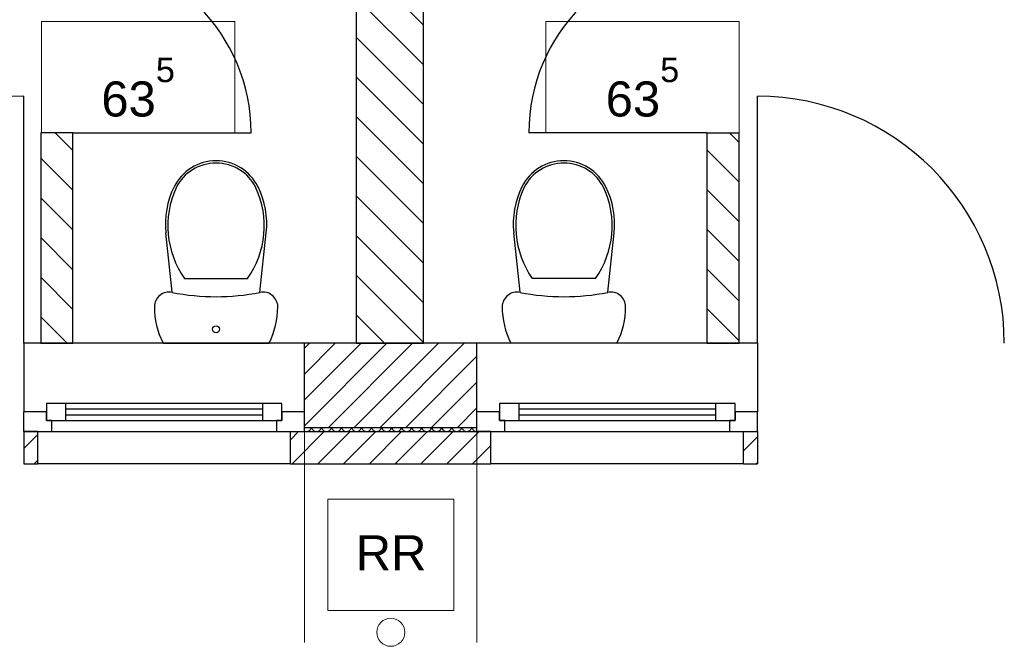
# Model space of a CAD drawing. Extents: x -73 to 183, y -4 to 85.
# Tile 36 of 98: x -27.72 to -24.21, y 31.98 to 34.22. Entities that reach past the tile are written whole.
import ezdxf

# ---------------------------------------------------------------- set-up
doc = ezdxf.new("R2010")
doc.units = 0
doc.header["$MEASUREMENT"] = 0
doc.linetypes.add('Strichpunktlinie', pattern=[0.006703, 0.003528, -0.001764, 0, -0.001411])
doc.linetypes.add('Wipeout_Contour', pattern=[1, 0, -1])
for name, color, linetype in [('0._EG_2_0', 7, 'Continuous'), ('0._EG_2_A_1 Sanitär', 7, 'Continuous'), ('0._EG_2_P_ZE_ACHSEN', 7, 'Continuous'), ('0._EG_2_P_ZE_TEXT', 7, 'Continuous'), ('0._EG_2_R_NT_INNENWAND', 7, 'Continuous'), ('0._EG_2_R_NT_TREPPE', 7, 'Continuous'), ('0._EG_2_R_TR_AUSSENWAND', 7, 'Continuous'), ('0._EG_2_R_TR_INNENWAND', 7, 'Continuous')]:
    doc.layers.add(name, color=color, linetype=linetype)
doc.styles.add('ERSTELLTER_STIL_1', font='ARIAL.TTF')
pattern_1 = [(45, (0, 0), (-0.04596194, 0.04596194), [])]
pattern_2 = [(135, (0, 0), (0.07071068, 0.07071068), [])]

# ---------------------------------------------------------------- blocks, each defined once
blk = doc.blocks.new('*X7', base_point=(-44.6515, -8.996))
at = {"layer": '0._EG_2_R_TR_AUSSENWAND', "linetype": 'Continuous', "ltscale": 1000}
for p, q in [((-26.7037, 32.7519), (-26.702, 32.7512)), ((-26.702, 32.7512), (-26.7002, 32.7508)), ((-26.7002, 32.7508), (-26.6983, 32.7505)), ((-26.6983, 32.7505), (-26.6964, 32.7504)), ((-26.6964, 32.7504), (-26.6945, 32.7505)), ((-26.6945, 32.7505), (-26.6927, 32.7508)), ((-26.6927, 32.7508), (-26.6909, 32.7512)), ((-26.6909, 32.7512), (-26.6891, 32.7519)), ((-26.6891, 32.7519), (-26.6874, 32.7528)), ((-26.6874, 32.7528), (-26.6859, 32.7538)), ((-26.6859, 32.7538), (-26.6844, 32.755)), ((-26.6844, 32.755), (-26.6831, 32.7563)), ((-26.6831, 32.7563), (-26.6819, 32.7578)), ((-26.6819, 32.7578), (-26.6809, 32.7594)), ((-26.6809, 32.7594), (-26.6801, 32.7611)), ((-26.6801, 32.7611), (-26.6794, 32.7628)), ((-26.6794, 32.7628), (-26.6789, 32.7647)), ((-26.6789, 32.7647), (-26.6789, 32.765)), ((-26.6783, 32.765), (-26.6782, 32.7647)), ((-26.6782, 32.7647), (-26.6777, 32.7628)), ((-26.6777, 32.7628), (-26.6771, 32.7611)), ((-26.6771, 32.7611), (-26.6762, 32.7594)), ((-26.6762, 32.7594), (-26.6752, 32.7578)), ((-26.6752, 32.7578), (-26.6741, 32.7563)), ((-26.6741, 32.7563), (-26.6727, 32.755)), ((-26.6727, 32.755), (-26.6713, 32.7538)), ((-26.6713, 32.7538), (-26.6697, 32.7528)), ((-26.6697, 32.7528), (-26.668, 32.7519)), ((-26.668, 32.7519), (-26.6663, 32.7512)), ((-26.6663, 32.7512), (-26.6645, 32.7508)), ((-26.6645, 32.7508), (-26.6626, 32.7505)), ((-26.6626, 32.7505), (-26.6607, 32.7504)), ((-26.6607, 32.7504), (-26.6588, 32.7505)), ((-26.6588, 32.7505), (-26.657, 32.7508)), ((-26.657, 32.7508), (-26.6552, 32.7512)), ((-26.6552, 32.7512), (-26.6534, 32.7519)), ((-26.6534, 32.7519), (-26.6517, 32.7528)), ((-26.6517, 32.7528), (-26.6502, 32.7538)), ((-26.6502, 32.7538), (-26.6487, 32.755)), ((-26.6487, 32.755), (-26.6474, 32.7563)), ((-26.6474, 32.7563), (-26.6462, 32.7578)), ((-26.6462, 32.7578), (-26.6452, 32.7594)), ((-26.6452, 32.7594), (-26.6443, 32.7611)), ((-26.6443, 32.7611), (-26.6437, 32.7628)), ((-26.6437, 32.7628), (-26.6432, 32.7647)), ((-26.6432, 32.7647), (-26.6432, 32.765)), ((-26.6426, 32.765), (-26.6425, 32.7647)), ((-26.6425, 32.7647), (-26.642, 32.7628)), ((-26.642, 32.7628), (-26.6414, 32.7611)), ((-26.6414, 32.7611), (-26.6405, 32.7594)), ((-26.6405, 32.7594), (-26.6395, 32.7578)), ((-26.6395, 32.7578), (-26.6383, 32.7563)), ((-26.6383, 32.7563), (-26.637, 32.755)), ((-26.637, 32.755), (-26.6356, 32.7538)), ((-26.6356, 32.7538), (-26.634, 32.7528)), ((-26.634, 32.7528), (-26.6323, 32.7519)), ((-26.6323, 32.7519), (-26.6306, 32.7512)), ((-26.6306, 32.7512), (-26.6287, 32.7508)), ((-26.6287, 32.7508), (-26.6269, 32.7505)), ((-26.6269, 32.7505), (-26.625, 32.7504)), ((-26.625, 32.7504), (-26.6231, 32.7505)), ((-26.6231, 32.7505), (-26.6213, 32.7508)), ((-26.6213, 32.7508), (-26.6194, 32.7512)), ((-26.6194, 32.7512), (-26.6177, 32.7519)), ((-26.6177, 32.7519), (-26.616, 32.7528)), ((-26.616, 32.7528), (-26.6144, 32.7538)), ((-26.6144, 32.7538), (-26.613, 32.755)), ((-26.613, 32.755), (-26.6117, 32.7563)), ((-26.6117, 32.7563), (-26.6105, 32.7578)), ((-26.6105, 32.7578), (-26.6095, 32.7594)), ((-26.6095, 32.7594), (-26.6086, 32.7611)), ((-26.6086, 32.7611), (-26.608, 32.7628)), ((-26.608, 32.7628), (-26.6075, 32.7647)), ((-26.6075, 32.7647), (-26.6074, 32.765)), ((-26.6068, 32.765), (-26.6068, 32.7647)), ((-26.6068, 32.7647), (-26.6063, 32.7628)), ((-26.6063, 32.7628), (-26.6057, 32.7611)), ((-26.6057, 32.7611), (-26.6048, 32.7594)), ((-26.6048, 32.7594), (-26.6038, 32.7578)), ((-26.6038, 32.7578), (-26.6026, 32.7563)), ((-26.6026, 32.7563), (-26.6013, 32.755)), ((-26.6013, 32.755), (-26.5998, 32.7538)), ((-26.5998, 32.7538), (-26.5983, 32.7528)), ((-26.5983, 32.7528), (-26.5966, 32.7519)), ((-26.5966, 32.7519), (-26.5948, 32.7512)), ((-26.5948, 32.7512), (-26.593, 32.7508)), ((-26.593, 32.7508), (-26.5912, 32.7505)), ((-26.5912, 32.7505), (-26.5893, 32.7504)), ((-26.5893, 32.7504), (-26.5874, 32.7505)), ((-26.5874, 32.7505), (-26.5855, 32.7508)), ((-26.5855, 32.7508), (-26.5837, 32.7512)), ((-26.5837, 32.7512), (-26.582, 32.7519)), ((-26.582, 32.7519), (-26.5803, 32.7528)), ((-26.5803, 32.7528), (-26.5787, 32.7538)), ((-26.5787, 32.7538), (-26.5773, 32.755)), ((-26.5773, 32.755), (-26.5759, 32.7563)), ((-26.5759, 32.7563), (-26.5748, 32.7578)), ((-26.5748, 32.7578), (-26.5738, 32.7594)), ((-26.5738, 32.7594), (-26.5729, 32.7611)), ((-26.5729, 32.7611), (-26.5723, 32.7628)), ((-26.5723, 32.7628), (-26.5718, 32.7647)), ((-26.5718, 32.7647), (-26.5717, 32.765)), ((-26.5711, 32.765), (-26.5711, 32.7647)), ((-26.5711, 32.7647), (-26.5706, 32.7628)), ((-26.5706, 32.7628), (-26.5699, 32.7611)), ((-26.5699, 32.7611), (-26.5691, 32.7594)), ((-26.5691, 32.7594), (-26.5681, 32.7578)), ((-26.5681, 32.7578), (-26.5669, 32.7563)), ((-26.5669, 32.7563), (-26.5656, 32.755)), ((-26.5656, 32.755), (-26.5641, 32.7538)), ((-26.5641, 32.7538), (-26.5626, 32.7528)), ((-26.5626, 32.7528), (-26.5609, 32.7519)), ((-26.5609, 32.7519), (-26.5591, 32.7512)), ((-26.5591, 32.7512), (-26.5573, 32.7508)), ((-26.5573, 32.7508), (-26.5555, 32.7505)), ((-26.5555, 32.7505), (-26.5536, 32.7504)), ((-26.5536, 32.7504), (-26.5517, 32.7505)), ((-26.5517, 32.7505), (-26.5498, 32.7508)), ((-26.5498, 32.7508), (-26.548, 32.7512)), ((-26.548, 32.7512), (-26.5463, 32.7519)), ((-26.5463, 32.7519), (-26.5446, 32.7528)), ((-26.5446, 32.7528), (-26.543, 32.7538)), ((-26.543, 32.7538), (-26.5416, 32.755)), ((-26.5416, 32.755), (-26.5402, 32.7563)), ((-26.5402, 32.7563), (-26.5391, 32.7578)), ((-26.5391, 32.7578), (-26.538, 32.7594)), ((-26.538, 32.7594), (-26.5372, 32.7611)), ((-26.5372, 32.7611), (-26.5365, 32.7628)), ((-26.5365, 32.7628), (-26.5361, 32.7647)), ((-26.5361, 32.7647), (-26.536, 32.765)), ((-26.5354, 32.765), (-26.5354, 32.7647)), ((-26.5354, 32.7647), (-26.5349, 32.7628)), ((-26.5349, 32.7628), (-26.5342, 32.7611)), ((-26.5342, 32.7611), (-26.5334, 32.7594)), ((-26.5334, 32.7594), (-26.5324, 32.7578)), ((-26.5324, 32.7578), (-26.5312, 32.7563)), ((-26.5312, 32.7563), (-26.5299, 32.755)), ((-26.5299, 32.755), (-26.5284, 32.7538)), ((-26.5284, 32.7538), (-26.5268, 32.7528)), ((-26.5268, 32.7528), (-26.5252, 32.7519)), ((-26.5252, 32.7519), (-26.5234, 32.7512)), ((-26.5234, 32.7512), (-26.5216, 32.7508)), ((-26.5216, 32.7508), (-26.5197, 32.7505)), ((-26.5197, 32.7505), (-26.5179, 32.7504)), ((-26.5179, 32.7504), (-26.516, 32.7505)), ((-26.516, 32.7505), (-26.5141, 32.7508)), ((-26.5141, 32.7508), (-26.5123, 32.7512)), ((-26.5123, 32.7512), (-26.5105, 32.7519)), ((-26.5105, 32.7519), (-26.5089, 32.7528)), ((-26.5089, 32.7528), (-26.5073, 32.7538)), ((-26.5073, 32.7538), (-26.5058, 32.755)), ((-26.5058, 32.755), (-26.5045, 32.7563)), ((-26.5045, 32.7563), (-26.5033, 32.7578)), ((-26.5033, 32.7578), (-26.5023, 32.7594)), ((-26.5023, 32.7594), (-26.5015, 32.7611)), ((-26.5015, 32.7611), (-26.5008, 32.7628)), ((-26.5008, 32.7628), (-26.5004, 32.7647)), ((-26.5004, 32.7647), (-26.5003, 32.765)), ((-26.4997, 32.765), (-26.4996, 32.7647)), ((-26.4996, 32.7647), (-26.4992, 32.7628)), ((-26.4992, 32.7628), (-26.4985, 32.7611)), ((-26.4985, 32.7611), (-26.4977, 32.7594)), ((-26.4977, 32.7594), (-26.4967, 32.7578)), ((-26.4967, 32.7578), (-26.4955, 32.7563)), ((-26.4955, 32.7563), (-26.4942, 32.755)), ((-26.4942, 32.755), (-26.4927, 32.7538)), ((-26.4927, 32.7538), (-26.4911, 32.7528)), ((-26.4911, 32.7528), (-26.4895, 32.7519)), ((-26.4895, 32.7519), (-26.4877, 32.7512)), ((-26.4877, 32.7512), (-26.4859, 32.7508)), ((-26.4859, 32.7508), (-26.484, 32.7505)), ((-26.484, 32.7505), (-26.4821, 32.7504)), ((-26.4821, 32.7504), (-26.4803, 32.7505)), ((-26.4803, 32.7505), (-26.4784, 32.7508)), ((-26.4784, 32.7508), (-26.4766, 32.7512)), ((-26.4766, 32.7512), (-26.4748, 32.7519)), ((-26.4748, 32.7519), (-26.4732, 32.7528)), ((-26.4732, 32.7528), (-26.4716, 32.7538)), ((-26.4716, 32.7538), (-26.4701, 32.755)), ((-26.4701, 32.755), (-26.4688, 32.7563)), ((-26.4688, 32.7563), (-26.4676, 32.7578)), ((-26.4676, 32.7578), (-26.4666, 32.7594)), ((-26.4666, 32.7594), (-26.4658, 32.7611)), ((-26.4658, 32.7611), (-26.4651, 32.7628)), ((-26.4651, 32.7628), (-26.4646, 32.7647)), ((-26.4646, 32.7647), (-26.4646, 32.765)), ((-26.464, 32.765), (-26.4639, 32.7647)), ((-26.4639, 32.7647), (-26.4635, 32.7628)), ((-26.4635, 32.7628), (-26.4628, 32.7611)), ((-26.4628, 32.7611), (-26.462, 32.7594)), ((-26.462, 32.7594), (-26.4609, 32.7578)), ((-26.4609, 32.7578), (-26.4598, 32.7563)), ((-26.4598, 32.7563), (-26.4584, 32.755)), ((-26.4584, 32.755), (-26.457, 32.7538)), ((-26.457, 32.7538), (-26.4554, 32.7528)), ((-26.4554, 32.7528), (-26.4537, 32.7519)), ((-26.4537, 32.7519), (-26.452, 32.7512)), ((-26.452, 32.7512), (-26.4502, 32.7508)), ((-26.4502, 32.7508), (-26.4483, 32.7505)), ((-26.4483, 32.7505), (-26.4464, 32.7504)), ((-26.4464, 32.7504), (-26.4445, 32.7505)), ((-26.4445, 32.7505), (-26.4427, 32.7508)), ((-26.4427, 32.7508), (-26.4409, 32.7512)), ((-26.4409, 32.7512), (-26.4391, 32.7519)), ((-26.4391, 32.7519), (-26.4374, 32.7528)), ((-26.4374, 32.7528), (-26.4359, 32.7538)), ((-26.4359, 32.7538), (-26.4344, 32.755)), ((-26.4344, 32.755), (-26.4331, 32.7563)), ((-26.4331, 32.7563), (-26.4319, 32.7578)), ((-26.4319, 32.7578), (-26.4309, 32.7594)), ((-26.4309, 32.7594), (-26.4301, 32.7611)), ((-26.4301, 32.7611), (-26.4294, 32.7628)), ((-26.4294, 32.7628), (-26.4289, 32.7647)), ((-26.4289, 32.7647), (-26.4289, 32.765)), ((-26.4283, 32.765), (-26.4282, 32.7647)), ((-26.4282, 32.7647), (-26.4277, 32.7628)), ((-26.4277, 32.7628), (-26.4271, 32.7611)), ((-26.4271, 32.7611), (-26.4262, 32.7594)), ((-26.4262, 32.7594), (-26.4252, 32.7578)), ((-26.4252, 32.7578), (-26.4241, 32.7563)), ((-26.4241, 32.7563), (-26.4227, 32.755)), ((-26.4227, 32.755), (-26.4213, 32.7538)), ((-26.4213, 32.7538), (-26.4197, 32.7528)), ((-26.4197, 32.7528), (-26.418, 32.7519)), ((-26.418, 32.7519), (-26.4163, 32.7512)), ((-26.4163, 32.7512), (-26.4145, 32.7508)), ((-26.4145, 32.7508), (-26.4126, 32.7505)), ((-26.4126, 32.7505), (-26.4107, 32.7504)), ((-26.4107, 32.7504), (-26.4088, 32.7505)), ((-26.4088, 32.7505), (-26.407, 32.7508)), ((-26.407, 32.7508), (-26.4052, 32.7512)), ((-26.4052, 32.7512), (-26.4034, 32.7519)), ((-26.4034, 32.7519), (-26.4017, 32.7528)), ((-26.4017, 32.7528), (-26.4002, 32.7538)), ((-26.4002, 32.7538), (-26.3987, 32.755)), ((-26.3987, 32.755), (-26.3974, 32.7563)), ((-26.3974, 32.7563), (-26.3962, 32.7578)), ((-26.3962, 32.7578), (-26.3952, 32.7594)), ((-26.3952, 32.7594), (-26.3943, 32.7611)), ((-26.3943, 32.7611), (-26.3937, 32.7628)), ((-26.3937, 32.7628), (-26.3932, 32.7647)), ((-26.3932, 32.7647), (-26.3932, 32.765)), ((-26.3926, 32.765), (-26.3925, 32.7647)), ((-26.3925, 32.7647), (-26.392, 32.7628)), ((-26.392, 32.7628), (-26.3914, 32.7611)), ((-26.3914, 32.7611), (-26.3905, 32.7594)), ((-26.3905, 32.7594), (-26.3895, 32.7578)), ((-26.3895, 32.7578), (-26.3883, 32.7563)), ((-26.3883, 32.7563), (-26.387, 32.755)), ((-26.387, 32.755), (-26.3856, 32.7538)), ((-26.3856, 32.7538), (-26.384, 32.7528)), ((-26.384, 32.7528), (-26.3823, 32.7519)), ((-26.3823, 32.7519), (-26.3806, 32.7512)), ((-26.3806, 32.7512), (-26.3787, 32.7508)), ((-26.3787, 32.7508), (-26.3769, 32.7505)), ((-26.3769, 32.7505), (-26.375, 32.7504)), ((-26.375, 32.7504), (-26.3731, 32.7505)), ((-26.3731, 32.7505), (-26.3713, 32.7508)), ((-26.3713, 32.7508), (-26.3694, 32.7512)), ((-26.3694, 32.7512), (-26.3677, 32.7519)), ((-26.3677, 32.7519), (-26.366, 32.7528)), ((-26.366, 32.7528), (-26.3644, 32.7538)), ((-26.3644, 32.7538), (-26.363, 32.755)), ((-26.363, 32.755), (-26.3617, 32.7563)), ((-26.3617, 32.7563), (-26.3605, 32.7578)), ((-26.3605, 32.7578), (-26.3595, 32.7594)), ((-26.3595, 32.7594), (-26.3586, 32.7611)), ((-26.3586, 32.7611), (-26.358, 32.7628)), ((-26.358, 32.7628), (-26.3575, 32.7647)), ((-26.3575, 32.7647), (-26.3574, 32.765)), ((-26.3568, 32.765), (-26.3568, 32.7647)), ((-26.3568, 32.7647), (-26.3563, 32.7628)), ((-26.3563, 32.7628), (-26.3557, 32.7611)), ((-26.3557, 32.7611), (-26.3548, 32.7594)), ((-26.3548, 32.7594), (-26.3538, 32.7578)), ((-26.3538, 32.7578), (-26.3526, 32.7563)), ((-26.3526, 32.7563), (-26.3513, 32.755)), ((-26.3513, 32.755), (-26.3498, 32.7538)), ((-26.3498, 32.7538), (-26.3483, 32.7528)), ((-26.3483, 32.7528), (-26.3466, 32.7519)), ((-26.3466, 32.7519), (-26.3448, 32.7512)), ((-26.3448, 32.7512), (-26.343, 32.7508)), ((-26.343, 32.7508), (-26.3412, 32.7505)), ((-26.3412, 32.7505), (-26.3393, 32.7504)), ((-26.3393, 32.7504), (-26.3374, 32.7505)), ((-26.3374, 32.7505), (-26.3355, 32.7508)), ((-26.3355, 32.7508), (-26.3337, 32.7512)), ((-26.3337, 32.7512), (-26.332, 32.7519)), ((-26.332, 32.7519), (-26.3303, 32.7528)), ((-26.3303, 32.7528), (-26.3287, 32.7538)), ((-26.3287, 32.7538), (-26.3273, 32.755)), ((-26.3273, 32.755), (-26.3259, 32.7563)), ((-26.3259, 32.7563), (-26.3248, 32.7578)), ((-26.3248, 32.7578), (-26.3238, 32.7594)), ((-26.3238, 32.7594), (-26.3229, 32.7611)), ((-26.3229, 32.7611), (-26.3223, 32.7628)), ((-26.3223, 32.7628), (-26.3218, 32.7647)), ((-26.3218, 32.7647), (-26.3217, 32.765)), ((-26.3211, 32.765), (-26.3211, 32.7647)), ((-26.3211, 32.7647), (-26.3206, 32.7628)), ((-26.3206, 32.7628), (-26.3199, 32.7611)), ((-26.3199, 32.7611), (-26.3191, 32.7594)), ((-26.3191, 32.7594), (-26.3181, 32.7578)), ((-26.3181, 32.7578), (-26.3169, 32.7563)), ((-26.3169, 32.7563), (-26.3156, 32.755)), ((-26.3156, 32.755), (-26.3141, 32.7538)), ((-26.3141, 32.7538), (-26.3126, 32.7528)), ((-26.3126, 32.7528), (-26.3109, 32.7519)), ((-26.3109, 32.7519), (-26.3091, 32.7512)), ((-26.3091, 32.7512), (-26.3073, 32.7508)), ((-26.3073, 32.7508), (-26.3055, 32.7505)), ((-26.3055, 32.7505), (-26.3036, 32.7504)), ((-26.3036, 32.7504), (-26.3017, 32.7505)), ((-26.3017, 32.7505), (-26.2998, 32.7508)), ((-26.2998, 32.7508), (-26.298, 32.7512)), ((-26.298, 32.7512), (-26.2963, 32.7519)), ((-26.2963, 32.7519), (-26.2946, 32.7528)), ((-26.2946, 32.7528), (-26.293, 32.7538)), ((-26.293, 32.7538), (-26.2916, 32.755)), ((-26.2916, 32.755), (-26.2902, 32.7563)), ((-26.2902, 32.7563), (-26.2891, 32.7578)), ((-26.2891, 32.7578), (-26.288, 32.7594)), ((-26.288, 32.7594), (-26.2872, 32.7611)), ((-26.2872, 32.7611), (-26.2865, 32.7628)), ((-26.2865, 32.7628), (-26.2861, 32.7647)), ((-26.2861, 32.7647), (-26.286, 32.765)), ((-26.2854, 32.765), (-26.2854, 32.7647)), ((-26.2854, 32.7647), (-26.2849, 32.7628)), ((-26.2849, 32.7628), (-26.2842, 32.7611)), ((-26.2842, 32.7611), (-26.2834, 32.7594)), ((-26.2834, 32.7594), (-26.2824, 32.7578)), ((-26.2824, 32.7578), (-26.2812, 32.7563)), ((-26.2812, 32.7563), (-26.2799, 32.755)), ((-26.2799, 32.755), (-26.2784, 32.7538)), ((-26.2784, 32.7538), (-26.2768, 32.7528)), ((-26.2768, 32.7528), (-26.2752, 32.7519)), ((-26.2752, 32.7519), (-26.2734, 32.7512)), ((-26.2734, 32.7512), (-26.2716, 32.7508)), ((-26.2716, 32.7508), (-26.2697, 32.7505)), ((-26.2697, 32.7505), (-26.2679, 32.7504)), ((-26.2679, 32.7504), (-26.266, 32.7505)), ((-26.266, 32.7505), (-26.2641, 32.7508)), ((-26.2641, 32.7508), (-26.2623, 32.7512)), ((-26.2623, 32.7512), (-26.2605, 32.7519)), ((-26.2605, 32.7519), (-26.2589, 32.7528)), ((-26.2589, 32.7528), (-26.2573, 32.7538)), ((-26.2573, 32.7538), (-26.2558, 32.755)), ((-26.2558, 32.755), (-26.2545, 32.7563)), ((-26.2545, 32.7563), (-26.2533, 32.7578)), ((-26.2533, 32.7578), (-26.2523, 32.7594)), ((-26.2523, 32.7594), (-26.2515, 32.7611)), ((-26.2515, 32.7611), (-26.2508, 32.7628)), ((-26.2508, 32.7628), (-26.2504, 32.7647)), ((-26.2504, 32.7647), (-26.2503, 32.765)), ((-26.2497, 32.765), (-26.2496, 32.7647)), ((-26.2496, 32.7647), (-26.2492, 32.7628)), ((-26.2492, 32.7628), (-26.2485, 32.7611)), ((-26.2485, 32.7611), (-26.2477, 32.7594)), ((-26.2477, 32.7594), (-26.2467, 32.7578)), ((-26.2467, 32.7578), (-26.2455, 32.7563)), ((-26.2455, 32.7563), (-26.2442, 32.755)), ((-26.2442, 32.755), (-26.2427, 32.7538)), ((-26.2427, 32.7538), (-26.2411, 32.7528)), ((-26.2411, 32.7528), (-26.2395, 32.7519)), ((-26.2395, 32.7519), (-26.2377, 32.7512)), ((-26.2377, 32.7512), (-26.2359, 32.7508)), ((-26.2359, 32.7508), (-26.234, 32.7505)), ((-26.234, 32.7505), (-26.2321, 32.7504)), ((-26.2321, 32.7504), (-26.2303, 32.7505)), ((-26.2303, 32.7505), (-26.2284, 32.7508)), ((-26.2284, 32.7508), (-26.2266, 32.7512)), ((-26.2266, 32.7512), (-26.2248, 32.7519)), ((-26.2248, 32.7519), (-26.2232, 32.7528)), ((-26.2232, 32.7528), (-26.2216, 32.7538)), ((-26.2216, 32.7538), (-26.2201, 32.755)), ((-26.2201, 32.755), (-26.2188, 32.7563)), ((-26.2188, 32.7563), (-26.2176, 32.7578)), ((-26.2176, 32.7578), (-26.2166, 32.7594)), ((-26.2166, 32.7594), (-26.2158, 32.7611)), ((-26.2158, 32.7611), (-26.2151, 32.7628)), ((-26.2151, 32.7628), (-26.2146, 32.7647)), ((-26.2146, 32.7647), (-26.2146, 32.765)), ((-26.214, 32.765), (-26.2139, 32.7647)), ((-26.2139, 32.7647), (-26.2135, 32.7628)), ((-26.2135, 32.7628), (-26.2128, 32.7611)), ((-26.2128, 32.7611), (-26.212, 32.7594)), ((-26.212, 32.7594), (-26.2109, 32.7578)), ((-26.2109, 32.7578), (-26.2098, 32.7563)), ((-26.2098, 32.7563), (-26.2084, 32.755)), ((-26.2084, 32.755), (-26.207, 32.7538)), ((-26.207, 32.7538), (-26.2054, 32.7528)), ((-26.2054, 32.7528), (-26.2037, 32.7519)), ((-26.2037, 32.7519), (-26.202, 32.7512)), ((-26.202, 32.7512), (-26.2002, 32.7508)), ((-26.2002, 32.7508), (-26.1983, 32.7505)), ((-26.1983, 32.7505), (-26.1964, 32.7504)), ((-26.1964, 32.7504), (-26.1945, 32.7505)), ((-26.1945, 32.7505), (-26.1927, 32.7508)), ((-26.1927, 32.7508), (-26.1909, 32.7512)), ((-26.1909, 32.7512), (-26.1891, 32.7519)), ((-26.1891, 32.7519), (-26.1874, 32.7528)), ((-26.1874, 32.7528), (-26.1859, 32.7538)), ((-26.1859, 32.7538), (-26.1844, 32.755)), ((-26.1844, 32.755), (-26.1831, 32.7563)), ((-26.1831, 32.7563), (-26.1819, 32.7578)), ((-26.1819, 32.7578), (-26.1809, 32.7594)), ((-26.1809, 32.7594), (-26.1801, 32.7611)), ((-26.1801, 32.7611), (-26.1794, 32.7628)), ((-26.1794, 32.7628), (-26.1789, 32.7647)), ((-26.1789, 32.7647), (-26.1789, 32.765)), ((-26.1783, 32.765), (-26.1782, 32.7647)), ((-26.1782, 32.7647), (-26.1777, 32.7628)), ((-26.1777, 32.7628), (-26.1771, 32.7611)), ((-26.1771, 32.7611), (-26.1762, 32.7594)), ((-26.1762, 32.7594), (-26.1752, 32.7578)), ((-26.1752, 32.7578), (-26.1741, 32.7563)), ((-26.1741, 32.7563), (-26.1727, 32.755)), ((-26.1727, 32.755), (-26.1713, 32.7538)), ((-26.1713, 32.7538), (-26.1697, 32.7528)), ((-26.1697, 32.7528), (-26.168, 32.7519)), ((-26.168, 32.7519), (-26.1663, 32.7512)), ((-26.1663, 32.7512), (-26.1645, 32.7508)), ((-26.1645, 32.7508), (-26.1626, 32.7505)), ((-26.1626, 32.7505), (-26.1607, 32.7504)), ((-26.1607, 32.7504), (-26.1588, 32.7505)), ((-26.1588, 32.7505), (-26.157, 32.7508)), ((-26.157, 32.7508), (-26.1552, 32.7512)), ((-26.1552, 32.7512), (-26.1534, 32.7519)), ((-26.1534, 32.7519), (-26.1517, 32.7528)), ((-26.1517, 32.7528), (-26.1502, 32.7538)), ((-26.1502, 32.7538), (-26.1487, 32.755)), ((-26.1487, 32.755), (-26.1474, 32.7563)), ((-26.1474, 32.7563), (-26.1462, 32.7578)), ((-26.1462, 32.7578), (-26.1452, 32.7594)), ((-26.1452, 32.7594), (-26.1443, 32.7611)), ((-26.1443, 32.7611), (-26.1437, 32.7628)), ((-26.1437, 32.7628), (-26.1432, 32.7647)), ((-26.1432, 32.7647), (-26.1432, 32.765)), ((-26.1426, 32.765), (-26.1425, 32.7647)), ((-26.1425, 32.7647), (-26.142, 32.7628)), ((-26.142, 32.7628), (-26.1414, 32.7611)), ((-26.1414, 32.7611), (-26.1405, 32.7594)), ((-26.1405, 32.7594), (-26.1395, 32.7578)), ((-26.1395, 32.7578), (-26.1383, 32.7563)), ((-26.1383, 32.7563), (-26.137, 32.755)), ((-26.137, 32.755), (-26.1356, 32.7538)), ((-26.1356, 32.7538), (-26.134, 32.7528)), ((-26.134, 32.7528), (-26.1323, 32.7519)), ((-26.1323, 32.7519), (-26.1306, 32.7512)), ((-26.1306, 32.7512), (-26.1287, 32.7508)), ((-26.1287, 32.7508), (-26.1269, 32.7505)), ((-26.1269, 32.7505), (-26.125, 32.7504)), ((-26.125, 32.7504), (-26.1231, 32.7505)), ((-26.1231, 32.7505), (-26.1213, 32.7508)), ((-26.1213, 32.7508), (-26.1194, 32.7512)), ((-26.1194, 32.7512), (-26.1177, 32.7519)), ((-26.1177, 32.7519), (-26.116, 32.7528)), ((-26.116, 32.7528), (-26.1144, 32.7538)), ((-26.1144, 32.7538), (-26.113, 32.755)), ((-26.113, 32.755), (-26.1117, 32.7563)), ((-26.1117, 32.7563), (-26.1105, 32.7578)), ((-26.1105, 32.7578), (-26.1095, 32.7594)), ((-26.1095, 32.7594), (-26.1086, 32.7611)), ((-26.1086, 32.7611), (-26.108, 32.7628)), ((-26.108, 32.7628), (-26.1075, 32.7647)), ((-26.1075, 32.7647), (-26.1074, 32.765)), ((-26.1068, 32.765), (-26.1068, 32.7647)), ((-26.1068, 32.7647), (-26.1063, 32.7628)), ((-26.1063, 32.7628), (-26.1057, 32.7611)), ((-26.1057, 32.7611), (-26.1048, 32.7594)), ((-26.1048, 32.7594), (-26.1038, 32.7578)), ((-26.1038, 32.7578), (-26.1026, 32.7563)), ((-26.1026, 32.7563), (-26.1013, 32.755)), ((-26.1013, 32.755), (-26.0998, 32.7538)), ((-26.0998, 32.7538), (-26.0983, 32.7528)), ((-26.0983, 32.7528), (-26.0966, 32.7519)), ((-26.0966, 32.7519), (-26.0948, 32.7512)), ((-26.0948, 32.7512), (-26.093, 32.7508)), ((-26.093, 32.7508), (-26.0912, 32.7505)), ((-26.0912, 32.7505), (-26.0893, 32.7504)), ((-26.0893, 32.7504), (-26.0887, 32.7504))]:
    blk.add_line(p, q, dxfattribs=at)

msp = doc.modelspace()

# ---------------------------------------------------------------- hatches: boundary and pattern name
at = {"layer": '0._EG_2_R_NT_INNENWAND', "linetype": 'Continuous', "ltscale": 1000}
h = msp.add_hatch(dxfattribs=at)
h.set_pattern_fill('MW_Porenbeton_0002', color=256, style=0, pattern_type=2)
h.set_pattern_definition(pattern_2)
h.paths.add_polyline_path([(-27.6437, 33.065), (-27.5287, 33.065), (-27.5287, 33.815), (-27.6437, 33.815)], flags=0)
h = msp.add_hatch(dxfattribs=at)
h.set_pattern_fill('MW_Porenbeton_0002', color=256, style=0, pattern_type=2)
h.set_pattern_definition(pattern_2)
h.paths.add_polyline_path([(-25.2687, 33.065), (-25.1537, 33.065), (-25.1537, 33.815), (-25.2687, 33.815)], flags=0)
at = {"layer": '0._EG_2_R_TR_AUSSENWAND', "linetype": 'Continuous', "ltscale": 1000}
h = msp.add_hatch(dxfattribs=at)
h.set_pattern_fill('MW_Kalksandstein_0002', color=256, style=0, pattern_type=2)
h.set_pattern_definition(pattern_1)
h.paths.add_polyline_path([(-26.7037, 32.82), (-26.7037, 32.765), (-26.0887, 32.765), (-26.0887, 32.82), (-26.0887, 33.065), (-26.7037, 33.065)], flags=0)
h = msp.add_hatch(dxfattribs=at)
h.set_pattern_fill('MW_Kalksandstein_0002', color=256, style=0, pattern_type=2)
h.set_pattern_definition(pattern_1)
h.paths.add_polyline_path([(-27.7037, 32.635), (-27.6537, 32.635), (-27.6537, 32.75), (-27.7037, 32.75)], flags=0)
h = msp.add_hatch(dxfattribs=at)
h.set_pattern_fill('MW_Kalksandstein_0002', color=256, style=0, pattern_type=2)
h.set_pattern_definition(pattern_1)
h.paths.add_polyline_path([(-26.7537, 32.75), (-26.7537, 32.635), (-26.0387, 32.635), (-26.0387, 32.75), (-26.0887, 32.75), (-26.7037, 32.75)], flags=0)
h = msp.add_hatch(dxfattribs=at)
h.set_pattern_fill('MW_Kalksandstein_0002', color=256, style=0, pattern_type=2)
h.set_pattern_definition(pattern_1)
h.paths.add_polyline_path([(-25.1387, 32.75), (-25.1387, 32.635), (-25.0887, 32.635), (-25.0887, 32.75)], flags=0)
at = {"layer": '0._EG_2_R_TR_INNENWAND', "linetype": 'Continuous', "ltscale": 1000}
h = msp.add_hatch(dxfattribs=at)
h.set_pattern_fill('MW_Porenbeton_0002', color=256, style=0, pattern_type=2)
h.set_pattern_definition(pattern_2)
h.paths.add_polyline_path([(-26.2787, 35.125), (-26.5187, 35.125), (-26.5187, 33.065), (-26.2787, 33.065)], flags=0)

# ---------------------------------------------------------------- linework, layer by layer
at = {"layer": '0._EG_2_0', "linetype": 'Continuous', "ltscale": 1000}
for p, q in [((-27.5287, 33.815), (-27.6437, 33.815)), ((-25.2687, 33.815), (-25.1537, 33.815)), ((-26.7037, 32.82), (-26.7037, 33.065)), ((-26.0887, 32.82), (-26.0887, 33.065)), ((-26.7037, 32.765), (-26.7037, 32.82)), ((-26.0887, 32.765), (-26.0887, 32.82)), ((-27.6537, 32.75), (-27.7037, 32.75)), ((-27.7037, 32.75), (-27.7037, 32.635)), ((-27.6537, 32.635), (-27.6537, 32.75)), ((-26.7537, 32.635), (-26.7537, 32.75)), ((-26.7537, 32.75), (-26.7037, 32.75)), ((-26.7037, 32.75), (-26.7037, 32.765)), ((-26.0887, 32.75), (-26.0887, 32.765)), ((-26.0387, 32.75), (-26.0887, 32.75)), ((-26.0387, 32.635), (-26.0387, 32.75)), ((-25.1387, 32.635), (-25.1387, 32.75)), ((-25.1387, 32.75), (-25.0887, 32.75)), ((-25.0887, 32.75), (-25.0887, 32.635))]:
    msp.add_line(p, q, dxfattribs=at)
at = {"layer": '0._EG_2_A_1 Sanitär', "linetype": 'Continuous', "ltscale": 1000}
for p, q in [((-27.175, 33.2464), (-27.1977, 33.458)), ((-26.8624, 33.2464), (-26.8397, 33.458)), ((-25.935, 33.2464), (-25.9577, 33.458)), ((-25.6224, 33.2464), (-25.5996, 33.458)), ((-27.1312, 33.2957), (-26.9062, 33.2957)), ((-25.6662, 33.2957), (-25.8912, 33.2957)), ((-27.2076, 33.065), (-26.8298, 33.065)), ((-25.5898, 33.065), (-25.9676, 33.065))]:
    msp.add_line(p, q, dxfattribs=at)
at = {"layer": '0._EG_2_A_1 Sanitär', "color": 5, "linetype": 'Continuous', "lineweight": 13, "ltscale": 1000}
msp.add_circle((-26.3957, 32.035), 0.05, dxfattribs=at)
at = {"layer": '0._EG_2_A_1 Sanitär', "linetype": 'Continuous', "ltscale": 1000}
for centre, major_axis, start_param, end_param in [((-27.0187, 33.5487), (0.1669, 0), 0.460323, 2.681266), ((-27.0187, 33.5487), (0.1589, 0), 0.460398, 2.681215), ((-25.7787, 33.5487), (0.1669, 0), 0.460327, 2.681269), ((-25.7787, 33.5487), (0.1589, 0), 0.460377, 2.681195), ((-26.8628, 33.4833), (0.3279, 0), 2.713123, 3.753215), ((-26.8995, 33.4899), (0.2999, 0), 2.681243, 3.248348), ((-27.1746, 33.4833), (0.3279, 0), 5.671563, 6.711655), ((-27.1378, 33.4899), (0.2999, 0), 6.17643, 6.743535), ((-25.6228, 33.4833), (0.3279, 0), 2.713123, 3.753215), ((-25.6595, 33.4899), (0.2999, 0), 2.681243, 3.248348), ((-25.9346, 33.4833), (0.3279, 0), 5.671563, 6.711655), ((-25.8978, 33.4899), (0.2999, 0), 6.17643, 6.743535), ((-27.1855, 33.1945), (0.0531, 0), 1.370401, 3.141557), ((-27.0187, 34.0128), (0.785, 0), 4.511968, 4.912814), ((-27.0187, 34.0128), (0.785, 0), 4.511968, 4.912814), ((-27.0187, 34.0128), (0.785, 0), 4.511962, 4.912815), ((-26.8518, 33.1945), (0.0531, 0), 0.000036, 1.771191), ((-25.9455, 33.1945), (0.0531, 0), 1.370401, 3.141557), ((-25.7787, 34.0128), (0.785, 0), 4.511964, 4.91281), ((-25.7787, 34.0128), (0.785, 0), 4.511964, 4.91281), ((-25.7787, 34.0128), (0.785, 0), 4.511963, 4.912816), ((-25.6118, 33.1945), (0.0531, 0), 0.000036, 1.771191), ((-26.9514, 33.1945), (0.2873, 0), 3.141584, 3.611059), ((-27.086, 33.1945), (0.2873, 0), 5.813719, 6.283194), ((-25.7114, 33.1945), (0.2873, 0), 3.141584, 3.611059), ((-25.846, 33.1945), (0.2873, 0), 5.813719, 6.283194)]:
    msp.add_ellipse(centre, major_axis=major_axis, ratio=0.9963, start_param=start_param, end_param=end_param, dxfattribs=at)
msp.add_ellipse((-27.0187, 33.1147), major_axis=(0.0122, 0), ratio=0.9963, dxfattribs=at)
msp.add_ellipse((-27.0187, 33.1147), major_axis=(0.0122, 0), ratio=0.9963, dxfattribs=at)
at = {"layer": '0._EG_2_P_ZE_TEXT', "color": 255, "linetype": 'Continuous', "lineweight": 18, "ltscale": 1000}
for p, q in [((-26.9516, 34.2114), (-27.6414, 34.2114)), ((-27.6414, 34.2114), (-27.6414, 33.815)), ((-26.9516, 33.815), (-26.9516, 34.2114)), ((-25.1537, 34.2114), (-25.8435, 34.2114)), ((-25.8435, 34.2114), (-25.8435, 33.815)), ((-25.1537, 33.815), (-25.1537, 34.2114)), ((-27.6414, 33.815), (-26.9516, 33.815)), ((-25.8435, 33.815), (-25.1537, 33.815)), ((-26.1707, 32.5094), (-26.6207, 32.5094)), ((-26.6207, 32.5094), (-26.6207, 32.1129)), ((-26.1707, 32.1129), (-26.1707, 32.5094)), ((-26.6207, 32.1129), (-26.1707, 32.1129))]:
    msp.add_line(p, q, dxfattribs=at)
at = {"layer": '0._EG_2_R_NT_INNENWAND', "linetype": 'Continuous', "ltscale": 1000}
for p, q in [((-27.6437, 33.815), (-27.6437, 33.065)), ((-27.5287, 33.065), (-27.5287, 33.815)), ((-27.5287, 33.815), (-26.8937, 33.815)), ((-25.2687, 33.815), (-25.9037, 33.815)), ((-25.2687, 33.815), (-25.2687, 33.065)), ((-25.1537, 33.065), (-25.1537, 33.815)), ((-27.6437, 33.065), (-27.5287, 33.065)), ((-25.2687, 33.065), (-25.1537, 33.065))]:
    msp.add_line(p, q, dxfattribs=at)
for centre, start, end in [((-27.5287, 33.815), 0, 90), ((-25.2687, 33.815), 90, 180)]:
    msp.add_arc(centre, 0.635, start, end, dxfattribs=at)
at = {"layer": '0._EG_2_R_TR_AUSSENWAND', "linetype": 'Continuous', "ltscale": 1000}
for p, q in [((-27.7037, 33.065), (-27.7037, 33.945)), ((-25.0887, 33.065), (-25.0887, 33.945)), ((-26.7037, 33.065), (-27.7037, 33.065)), ((-26.0887, 33.065), (-26.7037, 33.065)), ((-25.0887, 33.065), (-26.0887, 33.065)), ((-26.7037, 32.765), (-26.0887, 32.765)), ((-26.7037, 32.75), (-26.0887, 32.75)), ((-27.7037, 32.635), (-27.6537, 32.635)), ((-26.7537, 32.635), (-27.6537, 32.635)), ((-26.7537, 32.635), (-26.0387, 32.635)), ((-25.1387, 32.635), (-26.0387, 32.635)), ((-25.1387, 32.635), (-25.0887, 32.635))]:
    msp.add_line(p, q, dxfattribs=at)
for centre, start, end in [((-27.7037, 33.065), 90, 180), ((-25.0887, 33.065), 0, 90)]:
    msp.add_arc(centre, 0.88, start, end, dxfattribs=at)
at = {"layer": '0._EG_2_R_TR_INNENWAND', "linetype": 'Continuous', "ltscale": 1000}
for p, q in [((-26.5187, 35.125), (-26.5187, 33.065)), ((-26.2787, 33.065), (-26.2787, 35.125)), ((-26.5187, 33.065), (-26.2787, 33.065))]:
    msp.add_line(p, q, dxfattribs=at)

# ---------------------------------------------------------------- block references
at = {"layer": '0._EG_2_0', "linetype": 'Continuous', "ltscale": 1000}
msp.add_blockref('*X7', (-44.6515, -8.996), dxfattribs=at)

# ---------------------------------------------------------------- texts
at = {"layer": '0._EG_2_P_ZE_TEXT', "linetype": 'Continuous', "char_height": 0.125, "style": 'ERSTELLTER_STIL_1'}
for s, insert, attachment_point in [('{63\\A1{\\H0.7x;\\S5^  ;}}', (-27.2965, 34.0829), 2), ('{63\\A1{\\H0.7x;\\S5^  ;}}', (-25.4986, 34.0829), 2), ('{RR }', (-26.5207, 32.3808), 1)]:
    msp.add_mtext(s, dxfattribs=dict(at, insert=insert, attachment_point=attachment_point))

# ---------------------------------------------------------------- wipeouts: each hides what was drawn before it
at = {"color": 254, "linetype": 'Wipeout_Contour', "lineweight": 0, "ltscale": 170.599211}
msp.add_wipeout([(-26.8537, 32.83), (-26.8537, 32.85), (-27.5537, 32.85), (-27.5537, 32.83)], dxfattribs=at).dxf.layer = '0._EG_2_R_TR_AUSSENWAND'
at = {"color": 254, "linetype": 'Wipeout_Contour', "lineweight": 0, "ltscale": 166.553162}
msp.add_wipeout([(-25.2387, 32.83), (-25.2387, 32.85), (-25.9387, 32.85), (-25.9387, 32.83)], dxfattribs=at).dxf.layer = '0._EG_2_R_TR_AUSSENWAND'
at = {"color": 254, "linetype": 'Wipeout_Contour', "lineweight": 0, "ltscale": 170.386137}
msp.add_wipeout([(-26.8037, 32.75), (-26.8037, 32.79), (-27.6037, 32.79), (-27.6037, 32.75)], dxfattribs=at).dxf.layer = '0._EG_2_R_TR_AUSSENWAND'
at = {"color": 254, "linetype": 'Wipeout_Contour', "lineweight": 0, "ltscale": 166.33494}
msp.add_wipeout([(-25.1887, 32.75), (-25.1887, 32.79), (-25.9887, 32.79), (-25.9887, 32.75)], dxfattribs=at).dxf.layer = '0._EG_2_R_TR_AUSSENWAND'

# ---------------------------------------------------------------- next in the draw order: wipeouts: each hides what was drawn before it
at = {"color": 254, "linetype": 'Wipeout_Contour', "lineweight": 0, "ltscale": 257.822135}
msp.add_wipeout([(-27.7037, 32.75), (-27.6037, 32.75), (-27.6037, 32.79), (-27.6237, 32.79), (-27.6237, 32.82), (-27.7037, 32.82)], dxfattribs=at).dxf.layer = '0._EG_2_R_TR_AUSSENWAND'
at = {"color": 254, "linetype": 'Wipeout_Contour', "lineweight": 0, "ltscale": 253.685301}
msp.add_wipeout([(-26.7037, 32.82), (-26.7837, 32.82), (-26.7837, 32.79), (-26.8037, 32.79), (-26.8037, 32.75), (-26.7037, 32.75)], dxfattribs=at).dxf.layer = '0._EG_2_R_TR_AUSSENWAND'
at = {"color": 254, "linetype": 'Wipeout_Contour', "lineweight": 0, "ltscale": 251.6746}
msp.add_wipeout([(-26.0887, 32.75), (-25.9887, 32.75), (-25.9887, 32.79), (-26.0087, 32.79), (-26.0087, 32.82), (-26.0887, 32.82)], dxfattribs=at).dxf.layer = '0._EG_2_R_TR_AUSSENWAND'
at = {"color": 254, "linetype": 'Wipeout_Contour', "lineweight": 0, "ltscale": 247.68866}
msp.add_wipeout([(-25.0887, 32.82), (-25.1687, 32.82), (-25.1687, 32.79), (-25.1887, 32.79), (-25.1887, 32.75), (-25.0887, 32.75)], dxfattribs=at).dxf.layer = '0._EG_2_R_TR_AUSSENWAND'
at = {"color": 254, "linetype": 'Wipeout_Contour', "lineweight": 0, "ltscale": 170.476041}
msp.add_wipeout([(-26.8537, 32.79), (-26.8537, 32.81), (-27.5537, 32.81), (-27.5537, 32.79)], dxfattribs=at).dxf.layer = '0._EG_2_R_TR_AUSSENWAND'
at = {"color": 254, "linetype": 'Wipeout_Contour', "lineweight": 0, "ltscale": 166.426999}
msp.add_wipeout([(-25.2387, 32.79), (-25.2387, 32.81), (-25.9387, 32.81), (-25.9387, 32.79)], dxfattribs=at).dxf.layer = '0._EG_2_R_TR_AUSSENWAND'

# ---------------------------------------------------------------- next in the draw order: linework, layer by layer
at = {"layer": '0._EG_2_P_ZE_ACHSEN', "color": 9, "linetype": 'Strichpunktlinie', "lineweight": 18, "ltscale": 1000}
for p, q in [((-26.7037, 31.9988), (-26.7037, 32.9479)), ((-26.0887, 31.9988), (-26.0887, 32.9479))]:
    msp.add_line(p, q, dxfattribs=at)
at = {"layer": '0._EG_2_R_NT_TREPPE', "linetype": 'Continuous', "ltscale": 1000}
for p, q in [((-27.7037, 33.065), (-27.7037, 32.82)), ((-25.0887, 33.065), (-25.0887, 32.82))]:
    msp.add_line(p, q, dxfattribs=at)
at = {"layer": '0._EG_2_R_TR_AUSSENWAND', "linetype": 'Continuous', "ltscale": 1000}
for p, q in [((-27.7037, 32.765), (-27.7037, 32.82)), ((-26.7037, 32.765), (-26.7037, 32.82)), ((-26.0887, 32.765), (-26.0887, 32.82)), ((-25.0887, 32.765), (-25.0887, 32.82)), ((-27.7037, 32.75), (-27.7037, 32.765)), ((-27.7037, 32.75), (-27.6037, 32.75)), ((-27.6537, 32.75), (-27.7037, 32.75)), ((-27.6037, 32.75), (-26.8037, 32.75)), ((-26.8037, 32.75), (-26.7037, 32.75)), ((-26.7537, 32.75), (-26.7037, 32.75)), ((-26.7037, 32.75), (-26.7037, 32.765)), ((-26.0887, 32.75), (-26.0887, 32.765)), ((-26.0887, 32.75), (-25.9887, 32.75)), ((-26.0387, 32.75), (-26.0887, 32.75)), ((-25.9887, 32.75), (-25.1887, 32.75)), ((-25.1887, 32.75), (-25.0887, 32.75)), ((-25.1387, 32.75), (-25.0887, 32.75)), ((-25.0887, 32.75), (-25.0887, 32.765))]:
    msp.add_line(p, q, dxfattribs=at)

# ---------------------------------------------------------------- next in the draw order: wipeouts: each hides what was drawn before it
at = {"color": 254, "linetype": 'Wipeout_Contour', "lineweight": 0, "ltscale": 171.51425}
msp.add_wipeout([(-27.5537, 32.79), (-27.5537, 32.85), (-27.6237, 32.85), (-27.6237, 32.79)], dxfattribs=at).dxf.layer = '0._EG_2_R_TR_AUSSENWAND'
at = {"color": 254, "linetype": 'Wipeout_Contour', "lineweight": 0, "ltscale": 169.54892}
msp.add_wipeout([(-26.7837, 32.79), (-26.7837, 32.85), (-26.8537, 32.85), (-26.8537, 32.79)], dxfattribs=at).dxf.layer = '0._EG_2_R_TR_AUSSENWAND'
at = {"color": 254, "linetype": 'Wipeout_Contour', "lineweight": 0, "ltscale": 167.430822}
msp.add_wipeout([(-25.9387, 32.79), (-25.9387, 32.85), (-26.0087, 32.85), (-26.0087, 32.79)], dxfattribs=at).dxf.layer = '0._EG_2_R_TR_AUSSENWAND'
at = {"color": 254, "linetype": 'Wipeout_Contour', "lineweight": 0, "ltscale": 165.53722}
msp.add_wipeout([(-25.1687, 32.79), (-25.1687, 32.85), (-25.2387, 32.85), (-25.2387, 32.79)], dxfattribs=at).dxf.layer = '0._EG_2_R_TR_AUSSENWAND'

# ---------------------------------------------------------------- next in the draw order: linework, layer by layer
at = {"layer": '0._EG_2_R_TR_AUSSENWAND', "linetype": 'Continuous', "ltscale": 1000}
for p, q in [((-27.6237, 32.82), (-27.7037, 32.82)), ((-27.5537, 32.85), (-27.6237, 32.85)), ((-27.6237, 32.85), (-27.6237, 32.79)), ((-27.6237, 32.79), (-27.6237, 32.82)), ((-26.8537, 32.85), (-27.5537, 32.85)), ((-26.7837, 32.85), (-26.8537, 32.85)), ((-26.7837, 32.79), (-26.7837, 32.85)), ((-26.7037, 32.82), (-26.7837, 32.82)), ((-26.7837, 32.82), (-26.7837, 32.79)), ((-26.0087, 32.82), (-26.0887, 32.82)), ((-25.9387, 32.85), (-26.0087, 32.85)), ((-26.0087, 32.85), (-26.0087, 32.79)), ((-26.0087, 32.79), (-26.0087, 32.82)), ((-25.2387, 32.85), (-25.9387, 32.85)), ((-25.1687, 32.85), (-25.2387, 32.85)), ((-25.1687, 32.79), (-25.1687, 32.85)), ((-25.0887, 32.82), (-25.1687, 32.82)), ((-25.1687, 32.82), (-25.1687, 32.79)), ((-27.6037, 32.79), (-27.6237, 32.79)), ((-27.6237, 32.79), (-27.5537, 32.79)), ((-27.6037, 32.75), (-27.6037, 32.79)), ((-27.5537, 32.79), (-26.8537, 32.79)), ((-26.8537, 32.79), (-26.7837, 32.79)), ((-26.7837, 32.79), (-26.8037, 32.79)), ((-26.8037, 32.79), (-26.8037, 32.75)), ((-25.9887, 32.79), (-26.0087, 32.79)), ((-26.0087, 32.79), (-25.9387, 32.79)), ((-25.9887, 32.75), (-25.9887, 32.79)), ((-25.9387, 32.79), (-25.2387, 32.79)), ((-25.2387, 32.79), (-25.1687, 32.79)), ((-25.1687, 32.79), (-25.1887, 32.79)), ((-25.1887, 32.79), (-25.1887, 32.75))]:
    msp.add_line(p, q, dxfattribs=at)

# ---------------------------------------------------------------- next in the draw order: wipeouts: each hides what was drawn before it
at = {"color": 254, "linetype": 'Wipeout_Contour', "lineweight": 0, "ltscale": 170.537619}
msp.add_wipeout([(-26.8537, 32.83), (-27.5537, 32.83), (-27.5537, 32.81), (-26.8537, 32.81)], dxfattribs=at).dxf.layer = '0._EG_2_R_TR_AUSSENWAND'
at = {"color": 254, "linetype": 'Wipeout_Contour', "lineweight": 0, "ltscale": 166.490073}
msp.add_wipeout([(-25.2387, 32.83), (-25.9387, 32.83), (-25.9387, 32.81), (-25.2387, 32.81)], dxfattribs=at).dxf.layer = '0._EG_2_R_TR_AUSSENWAND'

# ---------------------------------------------------------------- next in the draw order: linework, layer by layer
at = {"layer": '0._EG_2_R_TR_AUSSENWAND', "linetype": 'Continuous', "ltscale": 1000}
for p, q in [((-27.5537, 32.79), (-27.5537, 32.85)), ((-26.8537, 32.83), (-27.5537, 32.83)), ((-26.8537, 32.85), (-26.8537, 32.79)), ((-25.9387, 32.79), (-25.9387, 32.85)), ((-25.2387, 32.83), (-25.9387, 32.83)), ((-25.2387, 32.85), (-25.2387, 32.79)), ((-27.5537, 32.81), (-26.8537, 32.81)), ((-25.9387, 32.81), (-25.2387, 32.81))]:
    msp.add_line(p, q, dxfattribs=at)

doc.saveas('drawing.dxf')
